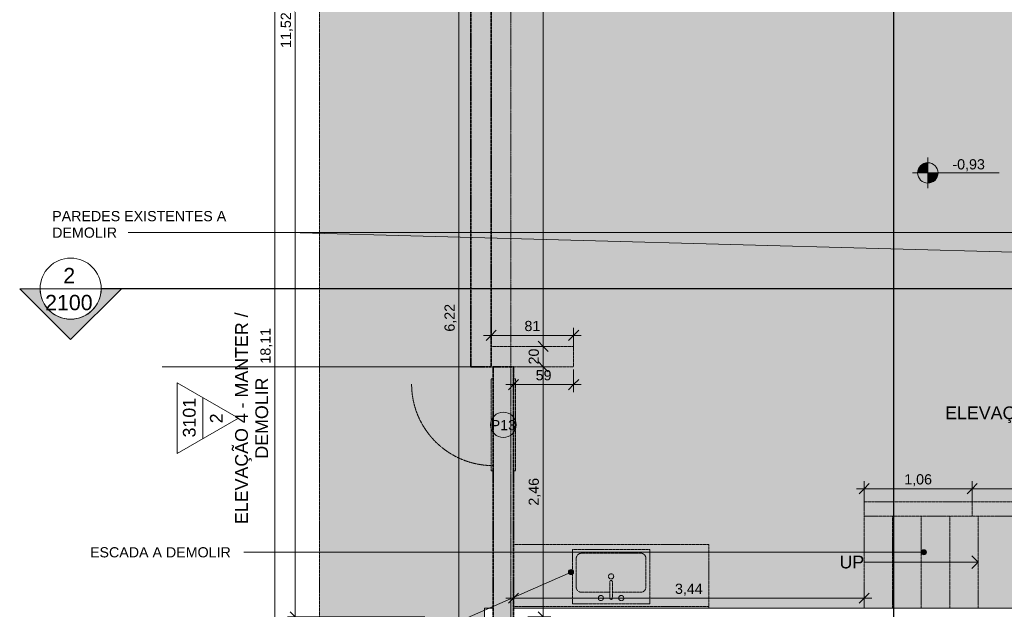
# Model space of a CAD drawing. Header units: millimetres. Extents: x -34717 to 9622, y -21919 to 4394.
# Tile 6 of 67: x -34717 to -25055, y -11878 to -6093. Entities that reach past the tile are written whole.
import ezdxf

# ---------------------------------------------------------------- set-up
doc = ezdxf.new("R2010")
doc.units = ezdxf.units.MM
doc.linetypes.add('_Tracejado médio', pattern=[4, 3, -1])
doc.linetypes.add('_Traço - ponto', pattern=[16, 12, -2, 0, -2])
for name, color, linetype, lineweight in [('A-ANNO-DIMS', 211, 'Continuous', 9), ('A-ANNO-DIMS-50', 211, 'Continuous', 9), ('A-DOOR', 31, 'Continuous', 25), ('A-DOOR-FRAM', 31, 'Continuous', 25), ('A-DOOR-HDLN', 31, 'Continuous', 25), ('A-DOOR-IDEN', 31, 'Continuous', 9), ('A-FLOR', 192, 'Continuous', 25), ('A-FLOR-PATT', 8, 'Continuous', 25), ('A-GENM', 13, 'Continuous', 25), ('A-WALL', 113, 'Continuous', 25), ('A-WALL-PATT', 111, 'Continuous', 25), ('G-ANNO-DIMS', 111, 'Continuous', 9), ('G-ANNO-SYMB', 111, 'Continuous', 9), ('G-ANNO-TEXT', 231, 'Continuous', 9), ('P-SANR-FIXT', 6, 'Continuous', 25), ('Q-CASE', 31, 'Continuous', 25), ('S-GRID', 1, 'Continuous', 9), ('S-STRS', 31, 'Continuous', 25), ('S-STRS-ANNO', 31, 'Continuous', 18), ('S-STRS-IDEN', 31, 'Continuous', 18)]:
    doc.layers.add(name, color=color, linetype=linetype, lineweight=lineweight)
doc.styles.add('Arial', font='arial.ttf', dxfattribs={"height": 125})
doc.styles.add('Arial_3', font='arial.ttf', dxfattribs={"height": 150})
doc.styles.add('Arial_4', font='arial.ttf', dxfattribs={"height": 100})
doc.dimstyles.new('Diagonal_-_2_0mm_Arial', dxfattribs={"dimscale": 304.8, "dimtxt": 102.02594, "dimasz": 0.328084, "dimexe": 0.246063, "dimexo": 0.0625, "dimgap": 0.024606, "dimtad": 1, "dimlfac": 0.001, "dimrnd": 0.01, "dimzin": 0, "dimdsep": 46, "dimtxsty": 'Arial_4', "dimblk1": 'OBLIQUE', "dimblk2": 'OBLIQUE', "dimsah": 1, "dimcen": 0.09, "dimdle": 0.246063, "dimadec": 0, "dimazin": 0, "dimtfac": 1, "dimtdec": 4, "dimtix": 1, "dimtmove": 0, "dimatfit": 3, "dimfxl": 0.492126, "dimfxlon": 1, "dimtvp": 1, "dimtolj": 1, "dimtzin": 0, "dimarcsym": 2})
doc.dimstyles.new('Diagonal_-_2_0mm_Arial_2', dxfattribs={"dimscale": 304.8, "dimtxt": 102.02594, "dimasz": 0.328084, "dimexe": 0.246063, "dimexo": 0.0625, "dimgap": 0.024606, "dimtad": 1, "dimdec": 0, "dimlfac": 0.1, "dimdsep": 46, "dimtxsty": 'Arial_4', "dimblk1": 'OBLIQUE', "dimblk2": 'OBLIQUE', "dimsah": 1, "dimcen": 0.09, "dimdle": 0.246063, "dimadec": 0, "dimazin": 0, "dimtfac": 1, "dimtdec": 4, "dimtix": 1, "dimtmove": 0, "dimatfit": 3, "dimfxl": 0.492126, "dimfxlon": 1, "dimtvp": 1, "dimtolj": 1, "dimtzin": 0, "dimarcsym": 2})

# ---------------------------------------------------------------- blocks, each defined once
blk = doc.blocks.new('PORTA - Simples - 0_86 x 2_10-4151751-PLANTA TÉRREO - MANTER _ DEMOLIR')
at = {"layer": 'A-DOOR-FRAM', "linetype": '_Tracejado médio', "lineweight": 18}
for points in [[(-420, 100), (480, 100), (480, 120), (-420, 120)], [(-420, -100), (-420, -120), (480, -120), (480, -100)]]:
    blk.add_hatch(color=41, dxfattribs=at).paths.add_polyline_path(points, flags=0)
at = {"layer": 'A-DOOR-FRAM', "color": 40, "linetype": '_Tracejado médio', "lineweight": 18}
for p, q in [((-420, 120), (480, 120)), ((-420, 100), (-420, 120)), ((480, 120), (480, 100)), ((-420, -120), (-420, -100)), ((480, -120), (-420, -120)), ((480, -100), (480, -120))]:
    blk.add_line(p, q, dxfattribs=at)
at = {"layer": 'A-DOOR-HDLN', "color": 40, "linetype": '_Tracejado médio', "lineweight": 18}
blk.add_arc((430, 100), 800, 90.15974, 180, dxfattribs=at)
blk = doc.blocks.new('Topo da bancada com pia_0001 - Profundidade 600mm-3951622-PLANTA TÉRREO - MANTER _ DEMOLIR')
at = {"layer": 'Q-CASE', "linetype": '_Tracejado médio', "lineweight": 18}
h = blk.add_hatch(color=41, dxfattribs=at)
h.paths.add_polyline_path([(-897.9, 0), (-1200.5, 0), (-1200.5, -625), (714.5, -625), (714.5, 0), (-622.7, 0)], flags=0)
h.paths.add_polyline_path([(137.3, -43.1), (137.3, -578.1), (-622.7, -578.1), (-622.7, -43.1)], flags=0)
at = {"layer": 'Q-CASE', "color": 40, "linetype": '_Tracejado médio', "lineweight": 18}
for p, q in [((-1200.5, 0), (-1200.5, -625)), ((-1200.5, -19), (714.5, -19)), ((-1200.5, -625), (714.5, -625))]:
    blk.add_line(p, q, dxfattribs=at)
blk = doc.blocks.new('M_Pia da cozinha-Simples - 760 x 535 mm-2937334-PLANTA TÉRREO - MANTER _ DEMOLIR')
at = {"layer": 'P-SANR-FIXT', "linetype": '_Tracejado médio', "lineweight": 18}
blk.add_hatch(color=41, dxfattribs=at).paths.add_polyline_path([(395.7, -265.2), (395.7, 269.8), (-364.3, 269.8), (-364.3, -265.2), (104, -265.2)], flags=0)
at = {"layer": 'P-SANR-FIXT', "color": 40, "linetype": '_Tracejado médio', "lineweight": 18}
for p, q in [((395.7, 269.8), (-364.3, 269.8)), ((-364.3, 269.8), (-364.3, -265.2)), ((3, 212.7), (3, 53.1)), ((28.4, 212.7), (28.4, 53.1)), ((395.7, -265.2), (395.7, 269.8)), ((-326.2, 104.7), (-326.2, -176.3)), ((3, 155.5), (-275.4, 155.5)), ((306.8, 155.5), (28.4, 155.5)), ((357.6, -176.3), (357.6, 104.7)), ((-364.3, -265.2), (395.7, -265.2)), ((-275.4, -227.1), (306.8, -227.1))]:
    blk.add_line(p, q, dxfattribs=at)
for centre, radius, start, end in [((-84.3, 212.7), 25.4, 360, 180), ((-84.3, 212.7), 25.4, 180, 0), ((15.7, 212.7), 12.7, 360, 180), ((115.7, 212.7), 25.4, 360, 180), ((115.7, 212.7), 25.4, 180, 360), ((-275.4, 104.7), 50.8, 90, 180), ((306.8, 104.7), 50.8, 360, 90), ((15.7, 0), 25.4, 360, 180), ((15.7, 0), 25.4, 180, 0), ((15.7, 53.1), 12.7, 180, 0), ((-275.4, -176.3), 50.8, 180, 270), ((306.8, -176.3), 50.8, 270, 0)]:
    blk.add_arc(centre, radius, start, end, dxfattribs=at)
blk = doc.blocks.new('Embasamento - Embasamento-4325691-PLANTA TÉRREO - MANTER _ DEMOLIR')
at = {"layer": 'A-GENM', "lineweight": 18}
for p, q in [((-30156.1, -11868.5), (-30071.1, -11868.5)), ((-30156.1, -11868.5), (-30156.1, -18433.5)), ((-29871.1, -11868.5), (-24061.1, -11868.5))]:
    blk.add_line(p, q, dxfattribs=at)
blk = doc.blocks.new('Elevation - Elevation mark-2836346-PLANTA TÉRREO - MANTER _ DEMOLIR')
at = {"layer": 'G-ANNO-SYMB'}
for p, q in [((0, 8), (-6.93, -4)), ((6.93, -4), (0, 8)), ((4.04, 1), (-4.04, 1)), ((-6.93, -4), (6.93, -4))]:
    blk.add_line(p, q, dxfattribs=at)
blk = doc.blocks.new('Section - M_Section head ABNT-2836546-PLANTA TÉRREO - MANTER _ DEMOLIR')
at = {"layer": 'G-ANNO-SYMB'}
h = blk.add_hatch(color=256, dxfattribs=at)
edge = h.paths.add_edge_path(flags=0)
edge.add_line((-6, 10), (4, 0))
edge.add_line((4, 0), (0, 0))
edge.add_arc((-6, 0), 6, 0, 180)
edge.add_line((-12, 0), (-16, 0))
edge.add_line((-16, 0), (-6, 10))
for p, q in [((-16, 0), (-6, 10)), ((-6, 10), (-16, 0)), ((4, 0), (-6, 10)), ((4, 0), (-6, 10)), ((0, 0), (4, 0)), ((-16, 0), (-12, 0))]:
    blk.add_line(p, q, dxfattribs=at)
for start, end in [(360, 180), (0, 180), (180, 0)]:
    blk.add_arc((-6, 0), 6, start, end, dxfattribs=at)
blk = doc.blocks.new('DIMBLOCK2-PLANTA TÉRREO - MANTER _ DEMOLIR')
at = {"layer": 'A-ANNO-DIMS-50', "lineweight": 18}
for p, q in [((-30406.4, -5908.5), (-30456.4, -5858.5)), ((-30406.4, -5908.5), (-30356.4, -5958.5)), ((-30406.4, -12128.5), (-30456.4, -12078.5)), ((-30406.4, -12128.5), (-30356.4, -12178.5))]:
    blk.add_line(p, q, dxfattribs=at)
at = {"layer": 'A-ANNO-DIMS-50'}
for p, q in [((-30556.4, -5908.5), (-30331.4, -5908.5)), ((-30406.4, -5908.5), (-30556.4, -5908.5)), ((-30406.4, -12128.5), (-30406.4, -5908.5)), ((-30556.4, -12128.5), (-30331.4, -12128.5)), ((-30406.4, -12128.5), (-30556.4, -12128.5))]:
    blk.add_line(p, q, dxfattribs=at)
at = {"layer": 'A-ANNO-DIMS-50', "color": 0, "insert": (-30548.4, -9154.2), "char_height": 100, "width": 325.653, "attachment_point": 1, "rotation": 90, "line_spacing_factor": 0.941778, "style": 'Arial_4'}
blk.add_mtext('6,22', dxfattribs=at)
blk = doc.blocks.new('_Oblique')
at = {"color": 0, "linetype": 'ByBlock', "lineweight": -2}
blk.add_line((-0.5, -0.5), (0.5, 0.5), dxfattribs=at)
blk = doc.blocks.new('DIMBLOCK36-PLANTA TÉRREO - MANTER _ DEMOLIR')
at = {"layer": 'A-ANNO-DIMS-50', "lineweight": 18}
for p, q in [((-29580.9, -9498.5), (-29630.9, -9448.5)), ((-29580.9, -9498.5), (-29530.9, -9548.5)), ((-29580.9, -11953.5), (-29630.9, -11903.5)), ((-29580.9, -11953.5), (-29530.9, -12003.5))]:
    blk.add_line(p, q, dxfattribs=at)
at = {"layer": 'A-ANNO-DIMS-50'}
for p, q in [((-29730.9, -9498.5), (-29505.9, -9498.5)), ((-29580.9, -9498.5), (-29730.9, -9498.5)), ((-29580.9, -12028.5), (-29580.9, -9498.5)), ((-29730.9, -11953.5), (-29505.9, -11953.5)), ((-29580.9, -11953.5), (-29730.9, -11953.5))]:
    blk.add_line(p, q, dxfattribs=at)
at = {"layer": 'A-ANNO-DIMS-50', "color": 0, "insert": (-29722.9, -10861.7), "char_height": 100, "width": 325.653, "attachment_point": 1, "rotation": 90, "line_spacing_factor": 0.941778, "style": 'Arial_4'}
blk.add_mtext('2,46', dxfattribs=at)
blk = doc.blocks.new('DIMBLOCK37-PLANTA TÉRREO - MANTER _ DEMOLIR')
at = {"layer": 'A-ANNO-DIMS-50', "lineweight": 18}
for p, q in [((-29580.9, -9298.5), (-29630.9, -9248.5)), ((-29580.9, -9298.5), (-29530.9, -9348.5)), ((-29580.9, -9498.5), (-29630.9, -9448.5)), ((-29580.9, -9498.5), (-29530.9, -9548.5))]:
    blk.add_line(p, q, dxfattribs=at)
at = {"layer": 'A-ANNO-DIMS-50'}
for p, q in [((-29730.9, -9298.5), (-29505.9, -9298.5)), ((-29580.9, -9298.5), (-29730.9, -9298.5)), ((-29580.9, -9498.5), (-29580.9, -9298.5)), ((-29730.9, -9498.5), (-29505.9, -9498.5)), ((-29580.9, -9498.5), (-29730.9, -9498.5))]:
    blk.add_line(p, q, dxfattribs=at)
at = {"layer": 'A-ANNO-DIMS-50', "color": 0, "insert": (-29722.9, -9476), "char_height": 100, "width": 186.088, "attachment_point": 1, "rotation": 90, "line_spacing_factor": 0.941778, "style": 'Arial_4'}
blk.add_mtext('20', dxfattribs=at)
blk = doc.blocks.new('DIMBLOCK38-PLANTA TÉRREO - MANTER _ DEMOLIR')
at = {"layer": 'A-ANNO-DIMS-50'}
for p, q in [((-29580.9, -9298.5), (-29580.9, -363.5)), ((-29730.9, -438.5), (-29505.9, -438.5)), ((-29580.9, -438.5), (-29730.9, -438.5)), ((-29730.9, -9298.5), (-29505.9, -9298.5)), ((-29580.9, -9298.5), (-29730.9, -9298.5))]:
    blk.add_line(p, q, dxfattribs=at)
at = {"layer": 'A-ANNO-DIMS-50', "lineweight": 18}
for p, q in [((-29580.9, -438.5), (-29630.9, -388.5)), ((-29580.9, -438.5), (-29530.9, -488.5)), ((-29580.9, -9298.5), (-29630.9, -9248.5)), ((-29580.9, -9298.5), (-29530.9, -9348.5))]:
    blk.add_line(p, q, dxfattribs=at)
at = {"layer": 'A-ANNO-DIMS-50', "color": 0, "insert": (-29722.9, -5004.2), "char_height": 100, "width": 325.653, "attachment_point": 1, "rotation": 90, "line_spacing_factor": 0.941778, "style": 'Arial_4'}
blk.add_mtext('8,86', dxfattribs=at)
blk = doc.blocks.new('DIMBLOCK40-PLANTA TÉRREO - MANTER _ DEMOLIR')
at = {"layer": 'A-ANNO-DIMS-50'}
for p, q in [((-30741.6, -438.5), (-32088.2, -438.5)), ((-32013.2, -438.5), (-32013.2, -11953.5)), ((-32013.2, -438.5), (-30741.6, -438.5)), ((-30741.6, -11953.5), (-32088.2, -11953.5)), ((-32013.2, -11953.5), (-30741.6, -11953.5))]:
    blk.add_line(p, q, dxfattribs=at)
at = {"layer": 'A-ANNO-DIMS-50', "lineweight": 18}
for p, q in [((-32013.2, -438.5), (-32063.2, -388.5)), ((-32013.2, -438.5), (-31963.2, -488.5)), ((-32013.2, -11953.5), (-32063.2, -11903.5)), ((-32013.2, -11953.5), (-31963.2, -12003.5))]:
    blk.add_line(p, q, dxfattribs=at)
at = {"layer": 'A-ANNO-DIMS-50', "color": 0, "insert": (-32155.3, -6370.4), "char_height": 100, "width": 418.697, "attachment_point": 1, "rotation": 90, "line_spacing_factor": 0.941778, "style": 'Arial_4'}
blk.add_mtext('11,52', dxfattribs=at)
blk = doc.blocks.new('DIMBLOCK44-PLANTA TÉRREO - MANTER _ DEMOLIR')
at = {"layer": 'A-ANNO-DIMS-50', "lineweight": 18}
for p, q in [((-32213.2, -238.5), (-32263.2, -188.5)), ((-32213.2, -238.5), (-32163.2, -288.5)), ((-32213.2, -18348.5), (-32263.2, -18298.5)), ((-32213.2, -18348.5), (-32163.2, -18398.5))]:
    blk.add_line(p, q, dxfattribs=at)
at = {"layer": 'A-ANNO-DIMS-50'}
for p, q in [((-32213.2, -163.5), (-32213.2, -18423.5)), ((-32063.2, -238.5), (-32288.2, -238.5)), ((-32213.2, -238.5), (-32063.2, -238.5)), ((-32063.2, -18348.5), (-32288.2, -18348.5)), ((-32213.2, -18348.5), (-32063.2, -18348.5))]:
    blk.add_line(p, q, dxfattribs=at)
at = {"layer": 'A-ANNO-DIMS-50', "color": 0, "insert": (-32355.3, -9467.9), "char_height": 100, "width": 418.697, "attachment_point": 1, "rotation": 90, "line_spacing_factor": 0.941778, "style": 'Arial_4'}
blk.add_mtext('18,11', dxfattribs=at)
blk = doc.blocks.new('DIMBLOCK89-PLANTA TÉRREO - MANTER _ DEMOLIR')
at = {"layer": 'A-ANNO-DIMS-50'}
for p, q in [((-29871.1, -9524), (-29871.1, -9749)), ((-29871.1, -9674), (-29871.1, -9524)), ((-29281.1, -9524), (-29281.1, -9749)), ((-29281.1, -9674), (-29281.1, -9524)), ((-29946.1, -9674), (-29206.1, -9674))]:
    blk.add_line(p, q, dxfattribs=at)
at = {"layer": 'A-ANNO-DIMS-50', "lineweight": 18}
for p, q in [((-29871.1, -9674), (-29821.1, -9624)), ((-29281.1, -9674), (-29231.1, -9624)), ((-29871.1, -9674), (-29921.1, -9724)), ((-29281.1, -9674), (-29331.1, -9724))]:
    blk.add_line(p, q, dxfattribs=at)
at = {"layer": 'A-ANNO-DIMS-50', "color": 0, "insert": (-29653.7, -9531.9), "char_height": 100, "width": 186.088, "attachment_point": 1, "line_spacing_factor": 0.941778, "style": 'Arial_4'}
blk.add_mtext('59', dxfattribs=at)
blk = doc.blocks.new('DIMBLOCK90-PLANTA TÉRREO - MANTER _ DEMOLIR')
at = {"layer": 'A-ANNO-DIMS-50'}
for p, q in [((-30091.1, -9040.6), (-30091.1, -9265.6)), ((-30091.1, -9190.6), (-30091.1, -9040.6)), ((-29281.1, -9340.6), (-29281.1, -9115.6)), ((-30166.1, -9190.6), (-29206.1, -9190.6)), ((-29281.1, -9190.6), (-29281.1, -9340.6))]:
    blk.add_line(p, q, dxfattribs=at)
at = {"layer": 'A-ANNO-DIMS-50', "lineweight": 18}
for p, q in [((-30091.1, -9190.6), (-30041.1, -9140.6)), ((-29281.1, -9190.6), (-29231.1, -9140.6)), ((-30091.1, -9190.6), (-30141.1, -9240.6)), ((-29281.1, -9190.6), (-29331.1, -9240.6))]:
    blk.add_line(p, q, dxfattribs=at)
at = {"layer": 'A-ANNO-DIMS-50', "color": 0, "insert": (-29763.7, -9048.6), "char_height": 100, "width": 186.088, "attachment_point": 1, "line_spacing_factor": 0.941778, "style": 'Arial_4'}
blk.add_mtext('81', dxfattribs=at)
blk = doc.blocks.new('DIMBLOCK100-PLANTA TÉRREO - MANTER _ DEMOLIR')
at = {"layer": 'A-ANNO-DIMS-50'}
for p, q in [((-26431.1, -10845.3), (-26431.1, -10620.3)), ((-25371.1, -10845.3), (-25371.1, -10620.3)), ((-26506.1, -10695.3), (-25371.1, -10695.3)), ((-26431.1, -10695.3), (-26431.1, -10845.3)), ((-25371.1, -10695.3), (-25371.1, -10845.3))]:
    blk.add_line(p, q, dxfattribs=at)
at = {"layer": 'A-ANNO-DIMS-50', "lineweight": 18}
for p, q in [((-26431.1, -10695.3), (-26481.1, -10745.3)), ((-26431.1, -10695.3), (-26381.1, -10645.3)), ((-25371.1, -10695.3), (-25421.1, -10745.3)), ((-25371.1, -10695.3), (-25321.1, -10645.3))]:
    blk.add_line(p, q, dxfattribs=at)
at = {"layer": 'A-ANNO-DIMS-50', "color": 0, "insert": (-26036.8, -10553.2), "char_height": 100, "width": 325.653, "attachment_point": 1, "line_spacing_factor": 0.941778, "style": 'Arial_4'}
blk.add_mtext('1,06', dxfattribs=at)
blk = doc.blocks.new('DIMBLOCK101-PLANTA TÉRREO - MANTER _ DEMOLIR')
at = {"layer": 'A-ANNO-DIMS-50'}
for p, q in [((-25371.1, -10845.3), (-25371.1, -10620.3)), ((-24061.1, -10845.3), (-24061.1, -10620.3)), ((-25371.1, -10695.3), (-24061.1, -10695.3)), ((-25371.1, -10695.3), (-25371.1, -10845.3)), ((-24061.1, -10695.3), (-24061.1, -10845.3))]:
    blk.add_line(p, q, dxfattribs=at)
at = {"layer": 'A-ANNO-DIMS-50', "lineweight": 18}
for p, q in [((-25371.1, -10695.3), (-25421.1, -10745.3)), ((-25371.1, -10695.3), (-25321.1, -10645.3)), ((-24061.1, -10695.3), (-24111.1, -10745.3)), ((-24061.1, -10695.3), (-24011.1, -10645.3))]:
    blk.add_line(p, q, dxfattribs=at)
at = {"layer": 'A-ANNO-DIMS-50', "color": 0, "insert": (-24851.8, -10553.2), "char_height": 100, "width": 325.653, "attachment_point": 1, "line_spacing_factor": 0.941778, "style": 'Arial_4'}
blk.add_mtext('1,31', dxfattribs=at)
blk = doc.blocks.new('Spot Elevations - Spot elevation - Planta-10655-PLANTA TÉRREO - MANTER _ DEMOLIR')
at = {"layer": 'G-ANNO-DIMS'}
h = blk.add_hatch(color=256, dxfattribs=at)
edge = h.paths.add_edge_path(flags=0)
edge.add_line((0, 0), (-2, 0))
edge.add_arc((0, 0), 2, 90, 180, ccw=False)
edge.add_line((0, 2), (0, 0))
h = blk.add_hatch(color=256, dxfattribs=at)
edge = h.paths.add_edge_path(flags=0)
edge.add_line((0, 0), (2, 0))
edge.add_arc((0, 0), 2, 270, 360, ccw=False)
edge.add_line((0, -2), (0, 0))
for p, q in [((0, -3), (0, 3)), ((-3, 0), (14, 0))]:
    blk.add_line(p, q, dxfattribs=at)
blk.add_circle((0, 0), 2, dxfattribs=at)
blk = doc.blocks.new('DIMBLOCK158-PLANTA TÉRREO - MANTER _ DEMOLIR')
at = {"layer": 'A-ANNO-DIMS-50'}
for p, q in [((-29871.1, -11619), (-29871.1, -11844)), ((-29871.1, -11769), (-29871.1, -11619)), ((-26431.1, -11619), (-26431.1, -11844)), ((-26431.1, -11769), (-26431.1, -11619)), ((-29946.1, -11769), (-26356.1, -11769))]:
    blk.add_line(p, q, dxfattribs=at)
at = {"layer": 'A-ANNO-DIMS-50', "lineweight": 18}
for p, q in [((-29871.1, -11769), (-29921.1, -11819)), ((-29871.1, -11769), (-29821.1, -11719)), ((-26431.1, -11769), (-26481.1, -11819)), ((-26431.1, -11769), (-26381.1, -11719))]:
    blk.add_line(p, q, dxfattribs=at)
at = {"layer": 'A-ANNO-DIMS-50', "color": 0, "insert": (-28286.8, -11627), "char_height": 100, "width": 325.653, "attachment_point": 1, "line_spacing_factor": 0.941778, "style": 'Arial_4'}
blk.add_mtext('3,44', dxfattribs=at)
blk = doc.blocks.new('TAG-Porta - Ref_ Porta-2416850-PLANTA TÉRREO - MANTER _ DEMOLIR')
at = {"layer": 'A-DOOR-IDEN'}
blk.add_circle((0, 0), 2.5, dxfattribs=at)

msp = doc.modelspace()

# ---------------------------------------------------------------- hatches: boundary and pattern name
at = {"layer": 'A-FLOR-PATT'}
for color, points in [(254, [(-30788.083, -9498.492), (-30291.115, -9498.492), (-30291.115, -238.492), (-31775.802, -238.492), (-31775.802, -9498.492)]), (41, [(-19231.115, -11868.492), (-19231.115, -6178.492), (-22066.115, -6178.492), (-22066.115, -1323.492), (-24591.115, -1323.492), (-24591.115, -438.492), (-30091.115, -438.492), (-30091.115, -9298.492), (-29281.115, -9298.492), (-29281.115, -9498.492), (-29871.115, -9498.492), (-29871.115, -9618.492), (-29851.115, -9618.492), (-29851.115, -10518.492), (-29871.115, -10518.492), (-29871.115, -11243.492), (-27956.103, -11243.492), (-27956.103, -11868.492), (-26431.115, -11868.492), (-26431.115, -10823.492), (-23921.115, -10823.492), (-23921.115, -11868.492), (-19247.429, -11868.492)]), (254, [(-30510.78, -20085.566), (-30510.78, -18433.492), (-30156.115, -18433.492), (-30155.718, -11868.492), (-30071.115, -11868.492), (-30071.115, -10518.492), (-30091.115, -10518.492), (-30091.115, -9618.492), (-30071.115, -9618.492), (-30071.115, -9498.492), (-31775.802, -9498.492), (-31775.802, -20085.566)])]:
    msp.add_hatch(color=color, dxfattribs=at).paths.add_polyline_path(points, flags=0)
at = {"layer": 'A-WALL'}
for points in [[(-29281.115, -9498.492), (-29281.115, -9298.492), (-30091.115, -9298.492), (-30091.115, -9498.492), (-29871.115, -9498.492)], [(-25371.115, -10963.492), (-25371.115, -10823.492), (-26431.115, -10823.492), (-26431.115, -10963.492), (-25729.166, -10963.492)], [(-23921.115, -10963.492), (-23921.115, -10823.492), (-25371.115, -10823.492), (-25371.115, -10963.492), (-24061.115, -10963.492)]]:
    msp.add_hatch(color=41, dxfattribs=at).paths.add_polyline_path(points, flags=0)
at = {"layer": 'A-WALL-PATT', "lineweight": 18}
for points in [[(-30091.115, -9498.492), (-30091.115, -438.492), (-30291.115, -438.492), (-30291.115, -9498.492)], [(-29871.115, -11953.492), (-29871.115, -9498.492), (-30071.115, -9498.492), (-30071.115, -11953.492)]]:
    msp.add_hatch(color=21, dxfattribs=at).paths.add_polyline_path(points, flags=0)
at = {"layer": 'G-ANNO-TEXT'}
h = msp.add_hatch(color=7, dxfattribs=at)
edge = h.paths.add_edge_path(flags=0)
edge.add_arc((-25844.306, -11319.047), 25, 0, 360)
h = msp.add_hatch(color=7, dxfattribs=at)
edge = h.paths.add_edge_path(flags=0)
edge.add_arc((-29307.193, -11513.279), 25, 0, 360)
at = {"layer": 'S-STRS'}
for points in [[(-26151.115, -11868.492), (-26151.115, -10963.492), (-26431.115, -10963.492), (-26431.115, -11868.492)], [(-25871.115, -11868.492), (-25871.115, -10963.492), (-26151.115, -10963.492), (-26151.115, -11868.492)], [(-25729.166, -11868.492), (-25591.115, -11868.492), (-25591.115, -10963.492), (-25871.115, -10963.492), (-25871.115, -11868.492)], [(-25412.984, -11868.492), (-25311.115, -11868.492), (-25311.115, -10963.492), (-25591.115, -10963.492), (-25591.115, -11868.492)], [(-24061.115, -11868.492), (-24061.115, -10963.492), (-25311.115, -10963.492), (-25311.115, -11868.492), (-24111.087, -11868.492)]]:
    msp.add_hatch(color=254, dxfattribs=at).paths.add_polyline_path(points, flags=0)

# ---------------------------------------------------------------- linework, layer by layer
at = {"layer": 'A-FLOR', "color": 40, "linetype": '_Tracejado médio', "lineweight": 18}
for p, q in [((-31775.802, -238.492), (-31775.802, -20085.566)), ((-31775.802, -9498.492), (-30291.115, -9498.492))]:
    msp.add_line(p, q, dxfattribs=at)
at = {"layer": 'A-FLOR', "lineweight": 18}
msp.add_line((-33317.541, -9498.492), (-30291.115, -9498.492), dxfattribs=at)
at = {"layer": 'A-WALL', "color": 30, "linetype": '_Tracejado médio', "lineweight": 35}
for p, q in [((-30291.115, -238.492), (-30291.115, -9498.492)), ((-30091.115, -9498.492), (-30091.115, -438.492)), ((-30291.115, -9498.492), (-30091.115, -9498.492)), ((-29871.115, -9498.492), (-30071.115, -9498.492)), ((-30071.115, -9498.492), (-30071.115, -11953.492)), ((-29871.115, -11953.492), (-29871.115, -9498.492))]:
    msp.add_line(p, q, dxfattribs=at)
at = {"layer": 'A-WALL', "color": 40, "linetype": '_Tracejado médio', "lineweight": 18}
for p, q in [((-30091.115, -9298.492), (-29281.115, -9298.492)), ((-29281.115, -9498.492), (-29281.115, -9298.492)), ((-30071.115, -9498.492), (-30091.115, -9498.492)), ((-29281.115, -9498.492), (-29871.115, -9498.492)), ((-26431.115, -10823.492), (-23921.115, -10823.492)), ((-26431.115, -10963.492), (-26431.115, -10823.492)), ((-25371.115, -10823.492), (-25371.115, -10963.492)), ((-24061.115, -10963.492), (-26431.115, -10963.492))]:
    msp.add_line(p, q, dxfattribs=at)
at = {"layer": 'G-ANNO-SYMB', "lineweight": 25}
for p, q in [((-26143.005, 1610.403), (-26143.005, -21119.396)), ((6430.214, -8732.566), (-33917.121, -8732.566))]:
    msp.add_line(p, q, dxfattribs=at)
at = {"layer": 'G-ANNO-SYMB'}
msp.add_line((-34517.121, -8732.566), (-33917.121, -8732.566), dxfattribs=at)
at = {"layer": 'G-ANNO-TEXT', "color": 7}
for p, q in [((-32084.754, -8182.618), (-33651.704, -8182.618)), ((-12985.115, -8182.618), (-32084.754, -8182.618)), ((-19111.208, -8534.255), (-32084.754, -8182.618)), ((-32107.009, -11319.047), (-32516.602, -11319.047)), ((-25844.306, -11319.047), (-32107.009, -11319.047)), ((-29307.193, -11513.279), (-32084.754, -12731.579))]:
    msp.add_line(p, q, dxfattribs=at)
for centre in [(-25844.306, -11319.047), (-29307.193, -11513.279)]:
    msp.add_circle(centre, 25, dxfattribs=at)
at = {"layer": 'S-GRID', "linetype": '_Traço - ponto'}
msp.add_line((-29896.115, 3893.814), (-29896.115, -21426.217), dxfattribs=at)
at = {"layer": 'S-STRS', "color": 40, "linetype": '_Tracejado médio', "lineweight": 18}
for p, q in [((-26431.115, -10963.492), (-26431.115, -11868.492)), ((-26431.115, -10963.492), (-26431.115, -11868.492)), ((-26151.115, -10963.492), (-26151.115, -11868.492)), ((-26151.115, -10963.492), (-26151.115, -11868.492)), ((-25871.115, -10963.492), (-25871.115, -11868.492)), ((-25871.115, -10963.492), (-25871.115, -11868.492)), ((-25591.115, -10963.492), (-25591.115, -11868.492)), ((-25591.115, -10963.492), (-25591.115, -11868.492)), ((-25311.115, -10963.492), (-25311.115, -11868.492)), ((-25311.115, -10963.492), (-25311.115, -11868.492))]:
    msp.add_line(p, q, dxfattribs=at)
at = {"layer": 'S-STRS-ANNO'}
for p, q in [((-25311.115, -11416.481), (-25373.615, -11353.981)), ((-26431.115, -11416.481), (-26151.115, -11416.481)), ((-26151.115, -11416.481), (-25871.115, -11416.481)), ((-25871.115, -11416.481), (-25591.115, -11416.481)), ((-25591.115, -11416.481), (-25311.115, -11416.481)), ((-25311.115, -11416.481), (-25373.615, -11478.981))]:
    msp.add_line(p, q, dxfattribs=at)

# ---------------------------------------------------------------- block references
at = {"layer": 'A-DOOR', "color": 40, "linetype": '_Tracejado médio', "lineweight": 18, "rotation": 89.99999999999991}
msp.add_blockref('PORTA - Simples - 0_86 x 2_10-4151751-PLANTA TÉRREO - MANTER _ DEMOLIR', (-29971.115, -10098.492), dxfattribs=at)
at = {"layer": 'A-DOOR-IDEN', "xscale": 49.99999999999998, "yscale": 49.99999999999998, "zscale": 49.99999999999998}
msp.add_blockref('TAG-Porta - Ref_ Porta-2416850-PLANTA TÉRREO - MANTER _ DEMOLIR', (-29971.115, -10068.492), dxfattribs=at)
at = {"layer": 'A-GENM', "lineweight": 18}
msp.add_blockref('Embasamento - Embasamento-4325691-PLANTA TÉRREO - MANTER _ DEMOLIR', (0, 0), dxfattribs=at)
at = {"layer": 'G-ANNO-DIMS', "xscale": 49.99999999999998, "yscale": 49.99999999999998, "zscale": 49.99999999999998}
msp.add_blockref('Spot Elevations - Spot elevation - Planta-10655-PLANTA TÉRREO - MANTER _ DEMOLIR', (-25805.719, -7596.871), dxfattribs=at)
at = {"layer": 'G-ANNO-SYMB', "extrusion": (0, 0, -1), "xscale": 49.99999999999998, "yscale": 49.99999999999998, "zscale": 49.99999999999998, "rotation": 180}
msp.add_blockref('Section - M_Section head ABNT-2836546-PLANTA TÉRREO - MANTER _ DEMOLIR', (33917.121, -8732.566), dxfattribs=at)
at = {"layer": 'G-ANNO-SYMB', "xscale": 49.99999999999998, "yscale": 49.99999999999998, "zscale": 49.99999999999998, "rotation": 269.9999999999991}
msp.add_blockref('Elevation - Elevation mark-2836346-PLANTA TÉRREO - MANTER _ DEMOLIR', (-32970.306, -10002.814), dxfattribs=at)
at = {"layer": 'P-SANR-FIXT', "color": 40, "linetype": '_Tracejado médio', "lineweight": 18, "rotation": 180}
msp.add_blockref('M_Pia da cozinha-Simples - 760 x 535 mm-2937334-PLANTA TÉRREO - MANTER _ DEMOLIR', (-28898.144, -11555.546), dxfattribs=at)
at = {"layer": 'Q-CASE', "color": 40, "linetype": '_Tracejado médio', "lineweight": 18, "rotation": 180}
msp.add_blockref('Topo da bancada com pia_0001 - Profundidade 600mm-3951622-PLANTA TÉRREO - MANTER _ DEMOLIR', (-29156.565, -11868.492), dxfattribs=at)

# ---------------------------------------------------------------- texts
at = {"layer": 'A-DOOR-IDEN', "insert": (-30095.339, -10021.146), "char_height": 100, "width": 308.64969, "attachment_point": 1, "style": 'Arial_4'}
msp.add_mtext('P13', dxfattribs=at)
at = {"layer": 'G-ANNO-DIMS', "insert": (-25564.363, -7462.339), "char_height": 100, "width": 380.74495, "attachment_point": 1, "line_spacing_factor": 0.941778, "style": 'Arial_4'}
msp.add_mtext('-0,93', dxfattribs=at)
at = {"layer": 'G-ANNO-SYMB', "attachment_point": 1}
for s, insert, char_height, width, style in [('2', (-34289.326, -8528.609), 150, 144.30375, 'Arial_3'), ('2100', (-34467.826, -8793.597), 150, 577.215, 'Arial_3'), ('ELEVAÇÃO 6 - MANTER /', (-25635.752, -9888.428), 125, 2513.29031, 'Arial')]:
    msp.add_mtext(s, dxfattribs=dict(at, insert=insert, char_height=char_height, width=width, style=style))
at = {"layer": 'G-ANNO-SYMB', "char_height": 125, "attachment_point": 1, "rotation": 90, "style": 'Arial'}
for s, insert, width in [('ELEVAÇÃO 4 - MANTER /', (-32603.172, -11041.962), 2513.29031), ('DEMOLIR', (-32404.735, -10400.347), 958.01656), ('3101', (-33115.458, -10192.366), 464.97875), ('2', (-32850.032, -10053.313), 116.24469)]:
    msp.add_mtext(s, dxfattribs=dict(at, insert=insert, width=width))
at = {"layer": 'G-ANNO-TEXT', "color": 7, "char_height": 100, "attachment_point": 1, "style": 'Arial_4'}
for s, insert, width in [('PAREDES EXISTENTES A ', (-34398.226, -7970.561), 2168.56469), ('DEMOLIR', (-34398.226, -8132.618), 781.64531), ('ESCADA A DEMOLIR', (-34027.108, -11269.047), 1707.59437)]:
    msp.add_mtext(s, dxfattribs=dict(at, insert=insert, width=width))
at = {"layer": 'S-STRS-IDEN', "insert": (-26672.446, -11352.304), "char_height": 125, "width": 289.59671, "attachment_point": 1, "line_spacing_factor": 0.941778, "style": 'Arial'}
msp.add_mtext('UP', dxfattribs=at)

# ---------------------------------------------------------------- dimensions: what is measured, and where the dimension line sits
at = {"layer": 'A-ANNO-DIMS'}
for base, p1, p2, dimstyle, override, picture, middle in [((-32213.222, -18348.492), (-32063.222, -238.492), (-32063.222, -18348.492), 'Diagonal_-_2_0mm_Arial', {"dimpost": '<>', "dimfxl": 18110}, 'DIMBLOCK44-PLANTA TÉRREO - MANTER _ DEMOLIR', (-32271.78, -9293.492)), ((-29580.902, -438.492), (-29730.902, -9298.492), (-29730.902, -438.492), 'Diagonal_-_2_0mm_Arial', {"dimpost": '<>', "dimfxl": 8860}, 'DIMBLOCK38-PLANTA TÉRREO - MANTER _ DEMOLIR', (-29639.46, -4868.492)), ((-32013.222228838, -11953.491622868), (-30741.584750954, -438.491622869), (-30741.584750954, -11953.491622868), 'Diagonal_-_2_0mm_Arial', {"dimpost": '<>', "dimfxl": 11515}, 'DIMBLOCK40-PLANTA TÉRREO - MANTER _ DEMOLIR', (-32071.779527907, -6195.991622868)), ((-30406.393, -5908.492), (-30556.393, -12128.492), (-30556.393, -5908.492), 'Diagonal_-_2_0mm_Arial', {"dimpost": '<>', "dimfxl": 6220}, 'DIMBLOCK2-PLANTA TÉRREO - MANTER _ DEMOLIR', (-30464.95, -9018.492)), ((-29580.902, -9298.492), (-29730.902, -9498.492), (-29730.902, -9298.492), 'Diagonal_-_2_0mm_Arial_2', {"dimpost": '<>', "dimfxl": 200}, 'DIMBLOCK37-PLANTA TÉRREO - MANTER _ DEMOLIR', (-29639.46, -9398.492)), ((-29580.902428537, -9498.491622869), (-29730.902428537, -11953.491622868), (-29730.902428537, -9498.491622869), 'Diagonal_-_2_0mm_Arial', {"dimpost": '<>', "dimfxl": 2455}, 'DIMBLOCK36-PLANTA TÉRREO - MANTER _ DEMOLIR', (-29639.459727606, -10725.991622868))]:
    dim = msp.add_linear_dim(base=base, p1=p1, p2=p2, angle=90, dimstyle=dimstyle, override=override, dxfattribs=at)
    dim.commit()
    dim.dimension.update_dxf_attribs({"geometry": picture, "text_midpoint": middle})
for base, p1, p2, dimstyle, override, picture, middle in [((-29281.115, -9190.647), (-30091.115, -9040.647), (-29281.115, -9340.647), 'Diagonal_-_2_0mm_Arial_2', {"dimpost": '<>', "dimfxl": 863.770803}, 'DIMBLOCK90-PLANTA TÉRREO - MANTER _ DEMOLIR', (-29686.115, -9132.09)), ((-29281.115, -9673.953), (-29871.115, -9523.953), (-29281.115, -9523.953), 'Diagonal_-_2_0mm_Arial_2', {"dimpost": '<>', "dimfxl": 590.000001}, 'DIMBLOCK89-PLANTA TÉRREO - MANTER _ DEMOLIR', (-29576.115, -9615.396)), ((-25371.115, -10695.258), (-26431.115, -10845.258), (-25371.115, -10845.258), 'Diagonal_-_2_0mm_Arial', {"dimpost": '<>', "dimfxl": 1060}, 'DIMBLOCK100-PLANTA TÉRREO - MANTER _ DEMOLIR', (-25901.115, -10636.701)), ((-24061.115, -10695.258), (-25371.115, -10845.258), (-24061.115, -10845.258), 'Diagonal_-_2_0mm_Arial', {"dimpost": '<>', "dimfxl": 1310}, 'DIMBLOCK101-PLANTA TÉRREO - MANTER _ DEMOLIR', (-24716.115, -10636.666)), ((-26431.115, -11768.983), (-29871.115, -11618.983), (-26431.115, -11618.983), 'Diagonal_-_2_0mm_Arial', {"dimpost": '<>', "dimfxl": 3440}, 'DIMBLOCK158-PLANTA TÉRREO - MANTER _ DEMOLIR', (-28151.115, -11710.391))]:
    dim = msp.add_linear_dim(base=base, p1=p1, p2=p2, dimstyle=dimstyle, override=override, dxfattribs=at)
    dim.commit()
    dim.dimension.update_dxf_attribs({"geometry": picture, "text_midpoint": middle})

doc.saveas('drawing.dxf')
